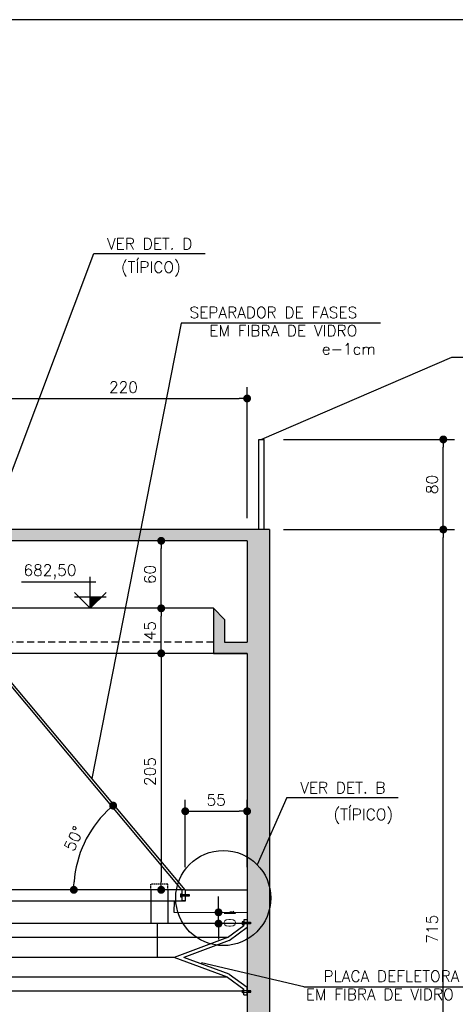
# Model space of a CAD drawing. Extents: x -5331 to -1301, y -1061 to 1809.
# Tile 24 of 25: x -2190 to -1802, y 935 to 1809. Entities that reach past the tile are written whole.
import ezdxf

# ---------------------------------------------------------------- set-up
doc = ezdxf.new("R2010")
doc.units = 0
doc.header["$LTSCALE"] = 10
doc.header["$MEASUREMENT"] = 0
doc.linetypes.add('HIDDEN', pattern=[0.375, 0.25, -0.125])
doc.linetypes.add('HIDDEN2', pattern=[0.1875, 0.125, -0.0625])
doc.layers.get('0').update_dxf_attribs({"linetype": 'CONTINUOUS'})
doc.layers.get('DEFPOINTS').update_dxf_attribs({"linetype": 'CONTINUOUS'})
for name, color, linetype in [('BAR-PECAS', 3, 'CONTINUOUS'), ('ELEVAÇÃO', 2, 'CONTINUOUS'), ('PAREDES', 5, 'CONTINUOUS'), ('PROJEÇAO', 9, 'HIDDEN'), ('Quadro', 2, 'CONTINUOUS')]:
    doc.layers.add(name, color=color, linetype=linetype)
doc.styles.add('ROMANS', font='romans.shx')
doc.dimstyles.new('DIM1', dxfattribs={"dimtxt": 10, "dimasz": 7, "dimexe": 10, "dimexo": 20, "dimgap": 5, "dimtad": 1, "dimdec": 0, "dimzin": 0, "dimdsep": 46, "dimtxsty": 'ROMANS', "dimblk1": 'DOT', "dimblk2": 'DOT', "dimsah": 1, "dimcen": 0, "dimclrd": 9, "dimclre": 9, "dimclrt": 3, "dimadec": 0, "dimazin": 0, "dimtfac": 1e-07, "dimtdec": 0, "dimtix": 1, "dimtmove": 2, "dimatfit": 3, "dimldrblk": 'DOT', "dimfxl": 0, "dimtolj": 1, "dimtzin": 0, "dimlwd": -1, "dimlwe": -1, "dimarcsym": 0})

# ---------------------------------------------------------------- blocks, each defined once
blk = doc.blocks.new('DOT')
at = {"color": 0, "linetype": 'ByBlock'}
blk.add_line((-0.5, 0), (-1, 0), dxfattribs=at)
at = {"color": 0, "linetype": 'ByBlock', "const_width": 0.5}
blk.add_lwpolyline([(-0.25, 0, 1), (0.25, 0, 1)], format="xyb", close=True, dxfattribs=at)
blk = doc.blocks.new('*D99')
at = {"color": 9}
blk.add_arc((-2044.04, 1036.6), 97.49, 134.02803, 175.88523, dxfattribs=at)
at = {"layer": 'DEFPOINTS', "color": 0}
for p in [(-2211.34, 1236.6), (-2125.44, 1090.26), (-2659.61, 1036.6), (-2047.95, 1036.6), (-2043.71, 1036.21)]:
    blk.add_point(p, dxfattribs=at)
at = {"color": 9, "xscale": 7, "yscale": 7, "zscale": 7}
for p, rotation in [((-2106.59, 1111.38), 41.97064259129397), ((-2141.53, 1036.6), 267.9426135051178)]:
    blk.add_blockref('DOT', p, dxfattribs=dict(at, rotation=rotation))
at = {"color": 3, "insert": (-2141.42, 1082.11), "char_height": 10, "attachment_point": 5, "rotation": 64.95663, "style": 'ROMANS'}
blk.add_mtext('\\A1;50°', dxfattribs=at)
blk = doc.blocks.new('_DOT')
at = {"color": 0, "linetype": 'ByBlock'}
blk.add_line((-0.5, 0), (-1, 0), dxfattribs=at)
at = {"color": 0, "linetype": 'ByBlock', "const_width": 0.5}
blk.add_lwpolyline([(-0.25, 0, 1), (0.25, 0, 1)], format="xyb", close=True, dxfattribs=at)
blk = doc.blocks.new('*D100')
at = {"color": 9}
blk.add_arc((-2629.4, 1036.6), 89.33, 4.49101, 47.31963, dxfattribs=at)
at = {"layer": 'DEFPOINTS', "color": 0}
for p in [(-2472.08, 1236.6), (-2544.1, 1063.12), (-2629.71, 1036.21), (-2625.47, 1036.6), (-2023.81, 1036.6)]:
    blk.add_point(p, dxfattribs=at)
at = {"color": 9, "xscale": 7, "yscale": 7, "zscale": 7}
for p, rotation in [((-2574.17, 1106.81), 139.5651355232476), ((-2540.07, 1036.6), 272.2455062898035)]:
    blk.add_blockref('DOT', p, dxfattribs=dict(at, rotation=rotation))
at = {"color": 3, "insert": (-2540.05, 1080), "char_height": 10, "attachment_point": 5, "rotation": 295.90532, "style": 'ROMANS'}
blk.add_mtext('\\A1;50º', dxfattribs=at)
blk = doc.blocks.new('*D101')
at = {"layer": 'DEFPOINTS', "color": 0}
for p in [(-2017.41, 1246.6), (-2063.81, 1036.6), (-2032.38, 1036.6)]:
    blk.add_point(p, dxfattribs=at)
at = {"layer": 'PAREDES', "color": 9}
for p, q in [((-2063.81, 1239.6), (-2063.81, 1043.6)), ((-2052.38, 1036.6), (-2073.81, 1036.6))]:
    blk.add_line(p, q, dxfattribs=at)
at = {"layer": 'PAREDES', "color": 9, "xscale": 7, "yscale": 7, "zscale": 7}
for p, rotation in [((-2063.81, 1246.6), 90), ((-2063.81, 1036.6), 270)]:
    blk.add_blockref('DOT', p, dxfattribs=dict(at, rotation=rotation))
at = {"layer": 'PAREDES', "color": 3, "insert": (-2073.81, 1141.6), "char_height": 10, "attachment_point": 5, "rotation": 90, "style": 'ROMANS'}
blk.add_mtext('\\A1;205', dxfattribs=at)
blk = doc.blocks.new('*D103')
at = {"layer": 'DEFPOINTS', "color": 0}
for p in [(-1965.99, 1356.6), (-1812.94, 1356.6), (-1965.99, 646.6)]:
    blk.add_point(p, dxfattribs=at)
at = {"layer": 'PAREDES', "color": 9}
for p, q in [((-1945.99, 1356.6), (-1802.94, 1356.6)), ((-1812.94, 653.6), (-1812.94, 1349.6)), ((-1945.99, 646.6), (-1802.94, 646.6))]:
    blk.add_line(p, q, dxfattribs=at)
at = {"layer": 'PAREDES', "color": 9, "xscale": 7, "yscale": 7, "zscale": 7}
for p, rotation in [((-1812.94, 1356.6), 90), ((-1812.94, 646.6), 270)]:
    blk.add_blockref('DOT', p, dxfattribs=dict(at, rotation=rotation))
at = {"layer": 'PAREDES', "color": 3, "insert": (-1822.94, 1001.6), "char_height": 10, "attachment_point": 5, "rotation": 90, "style": 'ROMANS'}
blk.add_mtext('\\A1;715', dxfattribs=at)
blk = doc.blocks.new('*D105')
at = {"color": 9}
for p, q in [((-2042.41, 1056.6), (-2042.41, 1116.38)), ((-1987.41, 1056.6), (-1987.41, 1116.38)), ((-2035.41, 1106.38), (-1994.41, 1106.38))]:
    blk.add_line(p, q, dxfattribs=at)
at = {"layer": 'DEFPOINTS', "color": 0}
for p in [(-1987.41, 1106.38), (-2042.41, 1036.6), (-1987.41, 1036.6)]:
    blk.add_point(p, dxfattribs=at)
at = {"color": 9, "xscale": 7, "yscale": 7, "zscale": 7, "rotation": 180}
blk.add_blockref('DOT', (-2042.41, 1106.38), dxfattribs=at)
at = {"color": 9, "xscale": 7, "yscale": 7, "zscale": 7}
blk.add_blockref('DOT', (-1987.41, 1106.38), dxfattribs=at)
at = {"color": 3, "insert": (-2014.91, 1116.38), "char_height": 10, "attachment_point": 5, "style": 'ROMANS'}
blk.add_mtext('\\A1;55', dxfattribs=at)
blk = doc.blocks.new('*D106')
at = {"layer": 'DEFPOINTS', "color": 0}
for p in [(-2020.27, 1016.59), (-2012.86, 1016.6), (-2020.26, 1006.58)]:
    blk.add_point(p, dxfattribs=at)
at = {"layer": 'PAREDES', "color": 9}
for p, q in [((-2012.87, 1023.6), (-2012.87, 1030.6)), ((-2012.85, 1006.59), (-2012.86, 1016.6)), ((-2000.27, 1016.62), (-2002.86, 1016.62)), ((-2012.84, 999.59), (-2012.83, 992.59))]:
    blk.add_line(p, q, dxfattribs=at)
at = {"layer": 'PAREDES', "color": 9, "xscale": 7, "yscale": 7, "zscale": 7}
for p, rotation in [((-2012.86, 1016.6), 270.0686911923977), ((-2012.85, 1006.59), 90.06869119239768)]:
    blk.add_blockref('DOT', p, dxfattribs=dict(at, rotation=rotation))
at = {"layer": 'PAREDES', "color": 3, "insert": (-2002.85, 1011.61), "char_height": 10, "attachment_point": 5, "rotation": 270.06869, "style": 'ROMANS'}
blk.add_mtext('\\A1;10', dxfattribs=at)
blk = doc.blocks.new('*D115')
at = {"color": 9}
for p, q in [((-2207.41, 1451.6), (-2207.41, 1482.98)), ((-1987.41, 1366.6), (-1987.41, 1482.98)), ((-2200.41, 1472.98), (-1994.41, 1472.98))]:
    blk.add_line(p, q, dxfattribs=at)
at = {"layer": 'DEFPOINTS', "color": 0}
for p in [(-1987.41, 1472.98), (-2207.41, 1431.6), (-1987.41, 1346.6)]:
    blk.add_point(p, dxfattribs=at)
at = {"color": 9, "xscale": 7, "yscale": 7, "zscale": 7, "rotation": 180}
blk.add_blockref('DOT', (-2207.41, 1472.98), dxfattribs=at)
at = {"color": 9, "xscale": 7, "yscale": 7, "zscale": 7}
blk.add_blockref('DOT', (-1987.41, 1472.98), dxfattribs=at)
at = {"color": 3, "insert": (-2097.41, 1482.98), "char_height": 10, "attachment_point": 5, "style": 'ROMANS'}
blk.add_mtext('\\A1;220', dxfattribs=at)
blk = doc.blocks.new('*D116')
at = {"layer": 'DEFPOINTS', "color": 0}
for p in [(-2063.81, 1286.6), (-2017.41, 1286.6), (-2017.41, 1246.6)]:
    blk.add_point(p, dxfattribs=at)
at = {"layer": 'PAREDES', "color": 9}
for p, q in [((-2037.41, 1286.6), (-2073.81, 1286.6)), ((-2063.81, 1253.6), (-2063.81, 1279.6))]:
    blk.add_line(p, q, dxfattribs=at)
at = {"layer": 'PAREDES', "color": 9, "xscale": 7, "yscale": 7, "zscale": 7}
for p, rotation in [((-2063.81, 1286.6), 90), ((-2063.81, 1246.6), 270)]:
    blk.add_blockref('DOT', p, dxfattribs=dict(at, rotation=rotation))
at = {"layer": 'PAREDES', "color": 3, "insert": (-2073.81, 1266.6), "char_height": 10, "attachment_point": 5, "rotation": 90, "style": 'ROMANS'}
blk.add_mtext('\\A1;45', dxfattribs=at)
blk = doc.blocks.new('*D117')
at = {"layer": 'DEFPOINTS', "color": 0}
for p in [(-2063.81, 1346.6), (-1987.41, 1346.6), (-2017.41, 1286.6)]:
    blk.add_point(p, dxfattribs=at)
at = {"layer": 'PAREDES', "color": 9}
for p, q in [((-2007.41, 1346.6), (-2073.81, 1346.6)), ((-2063.81, 1293.6), (-2063.81, 1339.6))]:
    blk.add_line(p, q, dxfattribs=at)
at = {"layer": 'PAREDES', "color": 9, "xscale": 7, "yscale": 7, "zscale": 7}
for p, rotation in [((-2063.81, 1346.6), 90), ((-2063.81, 1286.6), 270)]:
    blk.add_blockref('DOT', p, dxfattribs=dict(at, rotation=rotation))
at = {"layer": 'PAREDES', "color": 3, "insert": (-2073.81, 1316.6), "char_height": 10, "attachment_point": 5, "rotation": 90, "style": 'ROMANS'}
blk.add_mtext('\\A1;60', dxfattribs=at)
blk = doc.blocks.new('*D170')
at = {"layer": 'DEFPOINTS', "color": 0}
for p in [(-1975.01, 1436.6), (-1812.94, 1436.6), (-1975.01, 1356.6)]:
    blk.add_point(p, dxfattribs=at)
at = {"layer": 'PAREDES', "color": 9}
for p, q in [((-1955.01, 1436.6), (-1802.94, 1436.6)), ((-1812.94, 1363.6), (-1812.94, 1429.6)), ((-1955.01, 1356.6), (-1802.94, 1356.6))]:
    blk.add_line(p, q, dxfattribs=at)
at = {"layer": 'PAREDES', "color": 9, "xscale": 7, "yscale": 7, "zscale": 7}
for p, rotation in [((-1812.94, 1436.6), 90), ((-1812.94, 1356.6), 270)]:
    blk.add_blockref('DOT', p, dxfattribs=dict(at, rotation=rotation))
at = {"layer": 'PAREDES', "color": 3, "insert": (-1822.94, 1396.6), "char_height": 10, "attachment_point": 5, "rotation": 90, "style": 'ROMANS'}
blk.add_mtext('\\A1;80', dxfattribs=at)

msp = doc.modelspace()

# ---------------------------------------------------------------- hatches: boundary and pattern name
at = {"layer": 'BAR-PECAS'}
h = msp.add_hatch(dxfattribs=at)
h.set_pattern_fill('AR-CONC', color=9, scale=3, style=0)
h.set_pattern_definition([(130, (-6773.341, 422.594), (-21.517805, -1.882564), [2.25, -24.75]), (185, (-6773.34, 422.594), (4.16254, 22.56576), [1.8, -19.8]), (79.5486, (-6775.134, 422.437), (-17.35528, 20.68319), [1.91221, -21.03426]), (133.8158, (-6773.34, 428.594), (-32.01723, -4.96557), [3.375, -37.125]), (83.3644, (-6776.01, 428.18), (-28.03988, 29.22354), [2.8683, -31.5514]), (188.8158, (-6773.34, 428.594), (-28.03986, 29.22356), [2.7, -29.7]), (159, (-6776.341, 427.094), (-17.90721, -12.078567), [2.25, -24.75]), (214, (-6776.34, 427.094), (-7.29946, 21.7545), [1.8, -19.8]), (108.5486, (-6777.833, 426.087), (-25.20668, 9.675915), [1.91221, -21.03426]), (142.5, (-6773.341, 422.594), (-0.364796, 9.986816), [0, -19.56, 0, -20.1, 0, -19.875]), (172.5, (-6773.341, 422.594), (-7.892086, 11.832351), [0, -11.46, 0, -19.11, 0, -7.575]), (212.5, (-6766.651, 422.594), (-16.014673, -0.676646), [0, -7.5, 0, -23.4, 0, -31.05]), (222.5, (-6763.651, 422.594), (-17.495585, 3.00315), [0, -9.75, 0, -15.54, 0, -22.05])])
h.paths.add_polyline_path([(-2687.41, 1356.6), (-2467.41, 1356.6), (-2467.41, 1411.6), (-2457.41, 1411.6), (-2457.41, 1407.6), (-2452.41, 1407.6), (-2452.41, 1356.6), (-2422.41, 1356.6), (-2422.41, 1376.6), (-2412.41, 1366.6), (-2412.41, 1356.6), (-2408.69, 1356.6), (-2409.89, 1346.6), (-2422.41, 1346.6), (-2422.41, 1295.04), (-2432.33, 1295.04), (-2432.33, 1292.04), (-2422.41, 1292.04), (-2422.41, 1286.6), (-2437.41, 1286.6), (-2437.41, 1346.6), (-2687.41, 1346.6)])
h.paths.add_polyline_path([(-2207.41, 1367.17), (-2207.41, 1356.6), (-2078.08, 1356.6), (-2080.23, 1346.6), (-2217.15, 1346.6)])
h.paths.add_polyline_path([(-2222.41, 1407.6), (-2217.41, 1407.6), (-2217.41, 1411.6), (-2207.41, 1411.6), (-2207.41, 1401.6), (-2207.41, 1367.17), (-2217.15, 1346.6), (-2237.41, 1346.6), (-2237.41, 1320.46, 0.135637), (-2252.41, 1321.04), (-2252.41, 1346.6), (-2264.94, 1346.6), (-2266.14, 1356.6), (-2262.41, 1356.6), (-2262.41, 1366.6), (-2252.41, 1376.6), (-2252.41, 1356.6), (-2222.41, 1356.6)])
h.paths.add_polyline_path([(-2252.41, 1321.04, -0.135637), (-2237.41, 1320.46), (-2237.41, 1286.6), (-2252.41, 1286.6), (-2252.41, 1292.04), (-2242.49, 1292.04), (-2242.49, 1295.04), (-2252.41, 1295.04)])
h.paths.add_polyline_path([(-2292.41, 1407.6), (-2282.41, 1407.6), (-2282.41, 1356.6), (-2292.41, 1356.6)])
h.paths.add_polyline_path([(-2292.41, 1356.6), (-2282.41, 1356.6), (-2276.21, 1356.6), (-2275.01, 1346.6), (-2292.41, 1346.6)])
h.paths.add_polyline_path([(-2392.41, 1407.6), (-2382.41, 1407.6), (-2382.41, 1356.6), (-2392.41, 1356.6)])
h.paths.add_polyline_path([(-2398.61, 1356.6), (-2392.41, 1356.6), (-2382.41, 1356.6), (-2382.41, 1346.6), (-2399.82, 1346.6)])
h.paths.add_polyline_path([(-2078.08, 1356.6), (-1967.41, 1356.6), (-1967.41, 1083.57), (-1978.33, 1058.79, 0.06849), (-1987.41, 1065.88), (-1987.41, 1246.6), (-2017.41, 1246.6), (-2017.41, 1286.6), (-2007.41, 1276.6), (-2007.41, 1256.6), (-1987.41, 1256.6), (-1987.41, 1346.6), (-2080.23, 1346.6)])
h.paths.add_polyline_path([(-1987.41, 1065.88, -0.208186), (-1967.41, 1038.71), (-1967.41, 1019.93, -0.208186), (-1987.41, 992.76), (-1987.41, 1006.43), (-1984.27, 1006.43), (-1984.27, 1007.79), (-1987.41, 1007.79)])
h.paths.add_polyline_path([(-1967.41, 1083.57), (-1967.41, 1038.71, 0.137731), (-1978.33, 1058.79)])
h.paths.add_polyline_path([(-1987.41, 992.76, 0.208186), (-1967.41, 1019.93), (-1967.41, 957.63), (-1987.41, 962.33)])
h.paths.add_polyline_path([(-1987.41, 945.55), (-1983.97, 945.56), (-1983.98, 946.91), (-1987.41, 946.9), (-1987.41, 962.33), (-1967.41, 957.63), (-1967.41, 626.6), (-2220.49, 626.6), (-2217.33, 634.35, 0.538906), (-2171.88, 646.6), (-1987.41, 646.6)])
h.paths.add_polyline_path([(-2225.4, 646.6), (-2184.67, 646.6), (-2184.67, 642.32), (-2183.17, 642.32), (-2183.17, 646.6), (-2171.88, 646.6, -0.72294)])
h.paths.add_polyline_path([(-2687.41, 646.6), (-2491.65, 646.6), (-2491.65, 642.32), (-2490.15, 642.32), (-2490.15, 646.6), (-2338.32, 646.6), (-2338.32, 642.32), (-2336.82, 642.32), (-2336.82, 646.6), (-2225.4, 646.6, 0.132437), (-2217.33, 634.35), (-2220.49, 626.6), (-2687.41, 626.6)])
h.paths.add_polyline_path([(-2687.41, 1256.6), (-2667.41, 1256.6), (-2667.41, 1276.6), (-2657.41, 1286.6), (-2657.41, 1246.6), (-2687.41, 1246.6)])
at = {"layer": 'ELEVAÇÃO'}
msp.add_hatch(color=256, dxfattribs=at).paths.add_polyline_path([(-2126.89, 1296.75), (-2116.75, 1296.75), (-2126.89, 1286.6)])

# ---------------------------------------------------------------- linework, layer by layer
at = {"color": 9}
for p, q in [((-2230.95, 1317.45), (-2123.76, 1601.6)), ((-2123.76, 1601.6), (-2024.84, 1601.6)), ((-2046.1, 1539.95), (-2125.52, 1135.41)), ((-1868.81, 1539.95), (-2046.1, 1539.95)), ((-1805.63, 1509.46), (-1974.58, 1436.6)), ((-1573.78, 1509.46), (-1805.63, 1509.46)), ((-1951.97, 1118.63), (-1978.33, 1058.79)), ((-1951.97, 1118.63), (-1853.05, 1118.63)), ((-1937.02, 950.48), (-2028.05, 971.9)), ((-1937.02, 950.48), (-1786.77, 950.48))]:
    msp.add_line(p, q, dxfattribs=at)
at = {"color": 5}
for p, q in [((-1967.41, 1356.6), (-2207.41, 1356.6)), ((-1987.41, 1346.6), (-2237.41, 1346.6))]:
    msp.add_line(p, q, dxfattribs=at)
at = {"color": 5, "linetype": 'Continuous'}
for p, q in [((-1967.41, 1356.6), (-1967.41, 646.6)), ((-1987.41, 1346.6), (-1987.41, 1256.6)), ((-2007.41, 1276.6), (-2017.41, 1286.6)), ((-2007.41, 1276.6), (-2017.41, 1286.6)), ((-2017.41, 1286.6), (-2017.41, 1246.6)), ((-2007.41, 1276.6), (-2007.41, 1256.6)), ((-2007.41, 1256.6), (-1987.41, 1256.6)), ((-2017.41, 1246.6), (-1987.41, 1246.6)), ((-1987.41, 1246.6), (-1987.41, 646.6))]:
    msp.add_line(p, q, dxfattribs=at)
at = {"color": 3}
for p, q in [((-2045.42, 1036.6), (-2254.41, 1285.63)), ((-2042.6, 1036.6), (-2252.41, 1286.6)), ((-2045.42, 1036.6), (-2045.42, 1026.77)), ((-2042.6, 1036.6), (-2042.6, 1026.77)), ((-2042.6, 1036.6), (-1986.97, 1036.6)), ((-2042.41, 1036.6), (-2042.43, 1026.6)), ((-2052.43, 1026.6), (-2052.44, 1016.66)), ((-2042.43, 1026.6), (-2052.43, 1026.6)), ((-2042.6, 1026.77), (-2045.42, 1026.77)), ((-2052.44, 1016.68), (-1987.41, 1016.6)), ((-2004.82, 994.4), (-2222.61, 994.4)), ((-2004.82, 958.89), (-2218.34, 958.89))]:
    msp.add_line(p, q, dxfattribs=at)
at = {"color": 7}
for p, q in [((-2017.41, 1286.6), (-2237.41, 1286.6)), ((-2017.41, 1246.6), (-2657.41, 1246.6)), ((-2042.6, 1036.6), (-2628.09, 1036.6)), ((-2073.04, 1036.6), (-2073.04, 1006.6)), ((-2058.04, 1036.6), (-2058.04, 1006.6)), ((-2041.81, 1030.97), (-2041.81, 1032.32)), ((-2041.52, 1030.97), (-2041.52, 1032.32)), ((-2041.52, 1030.97), (-2041.52, 1032.32)), ((-2041.24, 1030.97), (-2041.24, 1032.32)), ((-2041.24, 1030.97), (-2041.24, 1032.32)), ((-2040.95, 1030.97), (-2040.95, 1032.32)), ((-2040.95, 1030.97), (-2040.95, 1032.32)), ((-2040.66, 1030.97), (-2040.66, 1032.32)), ((-2040.66, 1030.97), (-2040.66, 1032.32)), ((-2040.37, 1030.97), (-2040.37, 1032.32)), ((-2040.37, 1030.97), (-2040.37, 1032.32)), ((-2040.08, 1030.97), (-2040.08, 1032.32)), ((-2040.08, 1030.97), (-2040.08, 1032.32)), ((-2039.79, 1030.97), (-2039.79, 1032.32)), ((-2039.79, 1030.97), (-2039.79, 1032.32)), ((-2039.5, 1030.97), (-2039.5, 1032.32)), ((-2039.5, 1030.97), (-2039.5, 1032.32)), ((-2039.21, 1030.97), (-2039.21, 1032.32)), ((-2052.43, 1026.6), (-2225.55, 1026.6)), ((-1991.82, 1006.6), (-2223.07, 1006.6)), ((-2058.04, 1006.6), (-2073.04, 1006.6)), ((-2067.46, 1006.6), (-2067.46, 976.6)), ((-1987.06, 1006.43), (-1987.06, 1007.79)), ((-1986.77, 1006.43), (-1986.77, 1007.79)), ((-1986.77, 1006.43), (-1986.77, 1007.79)), ((-1986.48, 1006.43), (-1986.48, 1007.79)), ((-1986.48, 1006.43), (-1986.48, 1007.79)), ((-1986.19, 1006.43), (-1986.19, 1007.79)), ((-1986.19, 1006.43), (-1986.19, 1007.79)), ((-1985.9, 1006.43), (-1985.9, 1007.79)), ((-1985.9, 1006.43), (-1985.9, 1007.79)), ((-1985.61, 1006.43), (-1985.61, 1007.79)), ((-1985.61, 1006.43), (-1985.61, 1007.79)), ((-1985.32, 1006.43), (-1985.32, 1007.79)), ((-1985.32, 1006.43), (-1985.32, 1007.79)), ((-1985.04, 1006.43), (-1985.04, 1007.79)), ((-1985.04, 1006.43), (-1985.04, 1007.79)), ((-1984.75, 1006.43), (-1984.75, 1007.79)), ((-1984.75, 1006.43), (-1984.75, 1007.79)), ((-1984.46, 1006.43), (-1984.46, 1007.79)), ((-2052.41, 976.6), (-2219.35, 976.6)), ((-1991.52, 946.6), (-2215.64, 946.6)), ((-1986.76, 945.56), (-1986.76, 946.91)), ((-1986.47, 945.56), (-1986.47, 946.91)), ((-1986.47, 945.56), (-1986.47, 946.91)), ((-1986.18, 945.56), (-1986.18, 946.91)), ((-1986.18, 945.56), (-1986.18, 946.91)), ((-1985.89, 945.56), (-1985.89, 946.91)), ((-1985.89, 945.56), (-1985.89, 946.91)), ((-1985.6, 945.56), (-1985.6, 946.91)), ((-1985.6, 945.56), (-1985.6, 946.91)), ((-1985.31, 945.56), (-1985.31, 946.91)), ((-1985.31, 945.56), (-1985.31, 946.91)), ((-1985.02, 945.56), (-1985.02, 946.91)), ((-1985.02, 945.56), (-1985.02, 946.91)), ((-1984.73, 945.56), (-1984.73, 946.91)), ((-1984.73, 945.56), (-1984.73, 946.91)), ((-1984.45, 945.56), (-1984.45, 946.91)), ((-1984.45, 945.56), (-1984.45, 946.91)), ((-1984.16, 945.56), (-1984.16, 946.91))]:
    msp.add_line(p, q, dxfattribs=at)
at = {"color": 7, "linetype": 'HIDDEN2'}
for p, q in [((-2058.04, 1041.6), (-2073.04, 1041.6)), ((-2073.04, 1036.6), (-2073.04, 1041.6)), ((-2058.04, 1036.6), (-2058.04, 1041.6))]:
    msp.add_line(p, q, dxfattribs=at)
at = {"color": 3, "linetype": 'Continuous'}
for p, q in [((-1987.41, 1009.89), (-1990.41, 1009.89)), ((-1990.41, 1009.89), (-1990.41, 1004.88)), ((-1987.41, 1009.89), (-1987.41, 1003.35)), ((-2004.82, 994.4), (-1990.41, 1004.88)), ((-2003.39, 991.73), (-1987.41, 1003.35)), ((-2004.82, 994.4), (-2052.41, 976.6)), ((-2003.39, 991.73), (-2043.83, 976.61)), ((-2004.78, 958.89), (-2052.41, 976.6)), ((-2003.35, 961.56), (-2043.83, 976.61)), ((-2004.78, 958.89), (-1990.42, 948.5)), ((-2003.35, 961.56), (-1987.41, 950.03)), ((-1990.41, 943.43), (-1990.42, 948.5)), ((-1987.41, 943.43), (-1987.41, 950.03)), ((-1990.41, 943.43), (-1987.41, 943.43))]:
    msp.add_line(p, q, dxfattribs=at)
at = {"color": 7}
for points in [[(-2045.8, 1032.83), (-2046.57, 1032.83), (-2046.57, 1030.37), (-2045.8, 1030.37)], [(-2045.8, 1032.32), (-2039.03, 1032.32), (-2039.03, 1030.97), (-2045.8, 1030.97)], [(-1991.05, 1008.29), (-1991.82, 1008.29), (-1991.82, 1005.84), (-1991.05, 1005.84)], [(-1991.05, 1007.79), (-1984.27, 1007.79), (-1984.27, 1006.43), (-1991.05, 1006.43)], [(-1990.75, 945.03), (-1991.52, 945.03), (-1991.52, 947.49), (-1990.75, 947.49)], [(-1990.75, 945.54), (-1983.97, 945.56), (-1983.98, 946.91), (-1990.75, 946.9)]]:
    msp.add_lwpolyline(points, close=True, dxfattribs=at)
at = {"color": 3, "linetype": 'Continuous'}
msp.add_circle((-2008.62, 1029.32), 42.27, dxfattribs=at)
at = {"layer": 'BAR-PECAS', "color": 3}
for p, q in [((-1976.98, 1436.6), (-1972.18, 1436.6)), ((-1976.98, 1356.6), (-1976.98, 1436.6)), ((-1972.18, 1356.6), (-1972.18, 1436.6))]:
    msp.add_line(p, q, dxfattribs=at)
at = {"layer": 'ELEVAÇÃO', "color": 3, "linetype": 'Continuous'}
for p, q in [((-2126.89, 1286.6), (-2126.89, 1314.72)), ((-2121.89, 1309.72), (-2187.93, 1309.72)), ((-2126.89, 1286.6), (-2141.03, 1300.75)), ((-2141.03, 1296.75), (-2112.75, 1296.75)), ((-2126.89, 1286.6), (-2112.75, 1300.75))]:
    msp.add_line(p, q, dxfattribs=at)
at = {"layer": 'PAREDES', "linetype": 'Continuous'}
msp.add_line((-1987.41, 1246.6), (-2017.41, 1246.6), dxfattribs=at)
at = {"layer": 'PROJEÇAO', "ltscale": 2.5}
msp.add_line((-2017.41, 1256.6), (-2657.41, 1256.6), dxfattribs=at)
at = {"layer": 'Quadro'}
msp.add_lwpolyline([(-5330.98, -1060.61), (-1300.98, -1060.61), (-1300.98, 1809.39), (-5330.98, 1809.39)], close=True, dxfattribs=at)

# ---------------------------------------------------------------- texts
at = {"color": 3, "style": 'ROMANS'}
for s, p in [('VER DET. D', (-2111.98, 1605.26)), ('(TÍPICO)', (-2099.55, 1584.65)), ('SEPARADOR DE FASES', (-2038.64, 1544.37)), ('EM FIBRA DE VIDRO', (-2021.02, 1528.18)), ('e-1cm', (-1921.02, 1511.99)), ('682,50', (-2186.28, 1315.52)), ('VER DET. B', (-1940.2, 1122.29)), ('(TÍPICO)', (-1910.67, 1098.57)), ('PLACA DEFLETORA', (-1919.51, 954.9)), ('EM FIBRA DE VIDRO', (-1935.23, 938.71))]:
    msp.add_text(s, height=10, dxfattribs=at).set_placement(p)

# ---------------------------------------------------------------- dimensions: what is measured, and where the dimension line sits
at = {"color": 2}
for base, p1, p2, picture, middle in [((-1987.41, 1472.98), (-2207.41, 1431.6), (-1987.41, 1346.6), '*D115', (-2097.41, 1482.98)), ((-1987.41, 1106.38), (-2042.41, 1036.6), (-1987.41, 1036.6), '*D105', (-2014.91, 1116.38))]:
    dim = msp.add_linear_dim(base=base, p1=p1, p2=p2, angle=180, dimstyle='DIM1', override={"dimclrd": 9, "dimclre": 9, "dimclrt": 3}, dxfattribs=at)
    dim.commit()
    dim.dimension.update_dxf_attribs({"geometry": picture, "text_midpoint": middle})
dim = msp.add_angular_dim_2l(base=(-2125.44, 1090.26), line1=((-2043.71, 1036.21), (-2211.34, 1236.6)), line2=((-2659.61, 1036.6), (-2047.95, 1036.6)), dimstyle='DIM1', override={"dimclrd": 9, "dimclre": 9, "dimclrt": 3}, dxfattribs=at)
dim.commit()
dim.dimension.update_dxf_attribs({"geometry": '*D99', "text_midpoint": (-2141.42, 1082.11)})
dim = msp.add_angular_dim_2l(base=(-2544.1, 1063.12), line1=((-2629.71, 1036.21), (-2472.08, 1236.6)), line2=((-2023.81, 1036.6), (-2625.47, 1036.6)), text='50º', dimstyle='DIM1', override={"dimclrd": 9, "dimclre": 9, "dimclrt": 3}, dxfattribs=at)
dim.commit()
dim.dimension.update_dxf_attribs({"geometry": '*D100', "text_midpoint": (-2540.05, 1080)})
at = {"layer": 'PAREDES'}
for base, p1, p2, override, picture, middle in [((-1812.94, 1436.6), (-1975.01, 1356.6), (-1975.01, 1436.6), {"dimclrd": 9, "dimclre": 9, "dimclrt": 3}, '*D170', (-1822.94, 1396.6)), ((-2063.81, 1346.6), (-2017.41, 1286.6), (-1987.41, 1346.6), {"dimse1": 1, "dimclrd": 9, "dimclre": 9, "dimclrt": 3}, '*D117', (-2073.81, 1316.6))]:
    dim = msp.add_linear_dim(base=base, p1=p1, p2=p2, angle=90, dimstyle='DIM1', override=override, dxfattribs=at)
    dim.commit()
    dim.dimension.update_dxf_attribs({"geometry": picture, "text_midpoint": middle})
for base, p1, p2, text, override, picture, middle in [((-1812.94, 1356.6), (-1965.99, 646.6), (-1965.99, 1356.6), '715', {"dimclrd": 9, "dimclre": 9, "dimclrt": 3}, '*D103', (-1822.94, 1001.6)), ((-2063.81, 1286.6), (-2017.41, 1246.6), (-2017.41, 1286.6), '45', {"dimse1": 1, "dimclrd": 9, "dimclre": 9, "dimclrt": 3}, '*D116', (-2073.81, 1266.6)), ((-2063.81, 1036.6), (-2017.41, 1246.6), (-2032.38, 1036.6), '205', {"dimse1": 1, "dimclrd": 9, "dimclre": 9, "dimclrt": 3}, '*D101', (-2073.81, 1141.6))]:
    dim = msp.add_linear_dim(base=base, p1=p1, p2=p2, angle=90, text=text, dimstyle='DIM1', override=override, dxfattribs=at)
    dim.commit()
    dim.dimension.update_dxf_attribs({"geometry": picture, "text_midpoint": middle})
dim = msp.add_aligned_dim(p1=(-2020.26, 1006.58), p2=(-2020.27, 1016.59), distance=-7.41, dimstyle='DIM1', override={"dimse1": 1, "dimclrd": 9, "dimclre": 9, "dimclrt": 3}, dxfattribs=at)
dim.commit()
dim.dimension.update_dxf_attribs({"geometry": '*D106', "text_midpoint": (-2002.85, 1011.61)})

doc.saveas('drawing.dxf')
